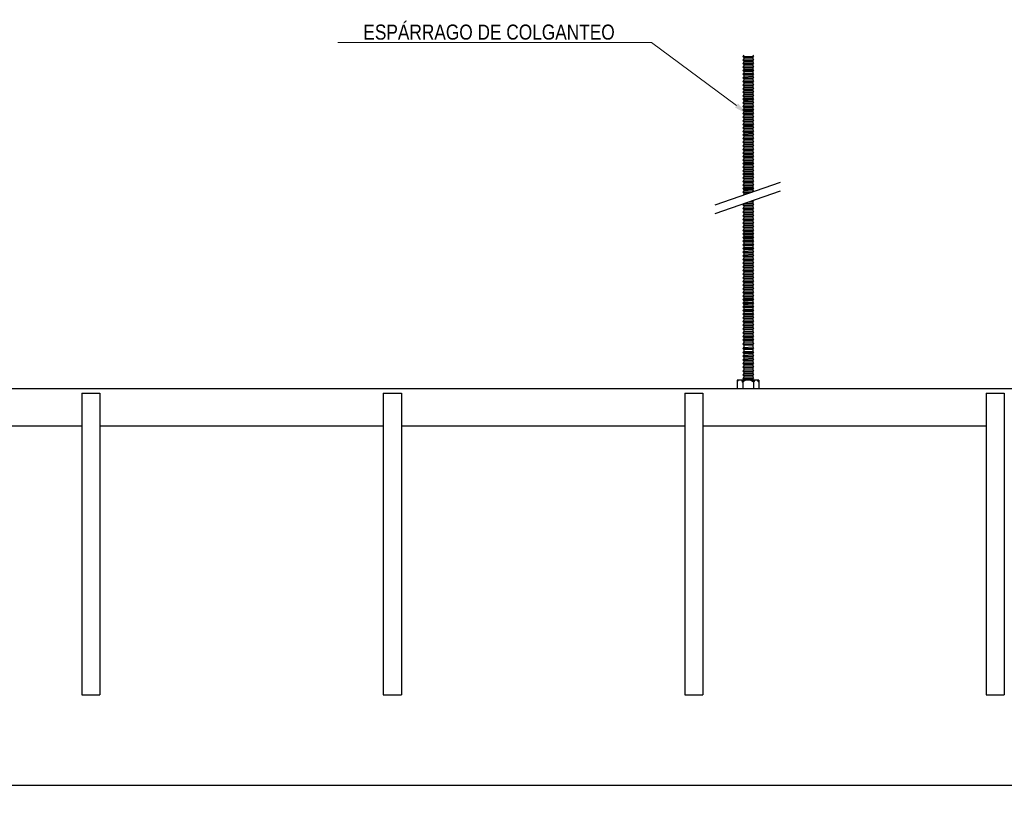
# Model space of a CAD drawing. Header units: millimetres. Extents: x 2538 to 24562, y 4449 to 23795.
# Tile 182 of 256: x 18979 to 19633, y 9377 to 9897. Entities that reach past the tile are written whole.
import ezdxf
from ezdxf import colors
from ezdxf.entities.mleader import LeaderData, LeaderLine
from ezdxf.math import Vec2, Vec3

# ---------------------------------------------------------------- set-up
doc = ezdxf.new("R2010")
doc.units = ezdxf.units.MM
doc.header["$PDMODE"] = 3
doc.linetypes.add('HIDDEN', pattern=[0.375, 0.25, -0.125])
doc.layers.add('_HD_tornillo', color=30, linetype='Continuous')
doc.layers.add('HD021_Text', color=2, linetype='Continuous', lineweight=9)
doc.layers.add('Make2D$Visible$Curves', color=7, linetype='Continuous', true_color=0x000000)
doc.layers.add('MEDIDAS', color=1, linetype='Continuous', true_color=0xff0000)
doc.styles.add('Arial Narrow', font='ARIALN.TTF')
doc.dimstyles.new('HD_DIM', dxfattribs={"dimtxt": 8, "dimasz": 2, "dimexe": 1, "dimexo": 0, "dimgap": 2, "dimtad": 0, "dimdec": 0, "dimzin": 0, "dimdsep": 46, "dimtxsty": 'Standard', "dimcen": 0, "dimclrd": 256, "dimclre": 251, "dimclrt": 7, "dimadec": 0, "dimazin": 0, "dimtp": 0.05, "dimtm": 0.05, "dimtfac": 0.6, "dimtdec": 0, "dimtofl": 0, "dimtmove": 0, "dimatfit": 3, "dimfxl": 1, "dimtolj": 2, "dimtzin": 0, "dimarcsym": 0})

# ---------------------------------------------------------------- blocks, each defined once
blk = doc.blocks.new('*D81')
at = {"layer": 'Defpoints', "color": 0, "transparency": 16777216}
for p in [(18620.5, 9449.03), (21020.5, 9449.03), (21020.5, 9388.89)]:
    blk.add_point(p, dxfattribs=at)
at = {"layer": 'MEDIDAS', "color": 251, "linetype": 'HIDDEN', "lineweight": -2, "transparency": 16777216}
for p, q in [((18620.5, 9449.03), (18620.5, 9387.89)), ((21020.5, 9449.03), (21020.5, 9387.89))]:
    blk.add_line(p, q, dxfattribs=at)
at = {"layer": 'MEDIDAS', "lineweight": -2, "transparency": 16777216}
for p, q in [((18622.5, 9388.89), (19793.17, 9388.89)), ((21018.5, 9388.89), (19847.83, 9388.89))]:
    blk.add_line(p, q, dxfattribs=at)
at = {"layer": 'MEDIDAS', "transparency": 16777216}
for points in [[(18622.5, 9389.22), (18622.5, 9388.56), (18620.5, 9388.89)], [(21018.5, 9389.22), (21018.5, 9388.56), (21020.5, 9388.89)]]:
    blk.add_solid(points, dxfattribs=at)
at = {"layer": 'MEDIDAS', "color": 7, "transparency": 16777216, "insert": (19820.5, 9388.89), "char_height": 8, "attachment_point": 5}
blk.add_mtext('\\A2;2400 mm', dxfattribs=at)

msp = doc.modelspace()

# ---------------------------------------------------------------- linework, layer by layer
at = {"layer": '_HD_tornillo'}
for p, q in [((19459.67, 9873.29), (19459.07, 9872.47)), ((19459.07, 9872.47), (19466.17, 9872.64)), ((19459.07, 9872.47), (19459.67, 9871.79)), ((19459.67, 9870.91), (19459.07, 9870.09)), ((19459.07, 9870.09), (19466.17, 9870.26)), ((19459.07, 9870.09), (19459.67, 9869.41)), ((19459.67, 9871.79), (19465.66, 9872.02)), ((19459.67, 9871.79), (19459.67, 9870.91)), ((19459.67, 9870.91), (19465.66, 9871.14)), ((19465.66, 9872.02), (19466.17, 9872.64)), ((19465.66, 9872.02), (19465.66, 9871.14)), ((19465.66, 9869.64), (19466.17, 9870.26)), ((19465.67, 9873.53), (19466.17, 9872.64)), ((19465.67, 9871.14), (19466.17, 9870.26)), ((19459.67, 9868.62), (19459.07, 9867.81)), ((19459.07, 9867.81), (19466.17, 9867.98)), ((19459.07, 9867.81), (19459.67, 9867.13)), ((19459.67, 9866.27), (19459.07, 9865.45)), ((19459.07, 9865.45), (19466.17, 9865.62)), ((19459.07, 9865.45), (19459.67, 9864.77)), ((19459.67, 9863.9), (19459.07, 9863.08)), ((19459.67, 9869.41), (19465.66, 9869.64)), ((19459.67, 9869.41), (19459.67, 9868.62)), ((19459.67, 9868.62), (19465.66, 9868.86)), ((19459.67, 9867.13), (19465.66, 9867.36)), ((19459.67, 9867.13), (19459.67, 9866.27)), ((19459.67, 9866.27), (19465.66, 9866.5)), ((19459.67, 9864.77), (19465.66, 9865)), ((19459.67, 9864.77), (19459.67, 9863.9)), ((19459.67, 9863.9), (19465.66, 9864.13)), ((19465.66, 9869.64), (19465.66, 9868.86)), ((19465.66, 9867.36), (19466.17, 9867.98)), ((19465.66, 9867.36), (19465.66, 9866.5)), ((19465.66, 9865), (19466.17, 9865.62)), ((19465.66, 9865), (19465.66, 9864.13)), ((19465.67, 9868.86), (19466.17, 9867.98)), ((19465.67, 9866.5), (19466.17, 9865.62)), ((19465.67, 9864.14), (19466.17, 9863.25)), ((19459.07, 9863.08), (19466.17, 9863.25)), ((19459.07, 9863.08), (19459.67, 9862.4)), ((19459.67, 9861.49), (19459.07, 9860.67)), ((19459.07, 9860.67), (19466.17, 9860.84)), ((19459.07, 9860.67), (19459.67, 9859.99)), ((19459.67, 9859.07), (19459.07, 9858.26)), ((19459.07, 9858.26), (19466.17, 9858.43)), ((19459.07, 9858.26), (19459.67, 9857.58)), ((19459.67, 9862.4), (19465.66, 9862.63)), ((19459.67, 9862.4), (19459.67, 9861.49)), ((19459.67, 9861.49), (19465.66, 9861.72)), ((19459.67, 9859.99), (19465.66, 9860.22)), ((19459.67, 9859.99), (19459.67, 9859.07)), ((19459.67, 9859.07), (19465.66, 9859.31)), ((19459.67, 9857.58), (19465.66, 9857.81)), ((19459.67, 9857.58), (19459.67, 9856.66)), ((19459.67, 9856.66), (19465.66, 9856.9)), ((19465.66, 9862.63), (19466.17, 9863.25)), ((19465.66, 9862.63), (19465.66, 9861.72)), ((19465.66, 9860.22), (19466.17, 9860.84)), ((19465.66, 9860.22), (19465.66, 9859.31)), ((19465.66, 9857.81), (19466.17, 9858.43)), ((19465.66, 9857.81), (19465.66, 9856.9)), ((19465.67, 9861.72), (19466.17, 9860.84)), ((19465.67, 9859.31), (19466.17, 9858.43)), ((19465.67, 9856.9), (19466.17, 9856.02)), ((19459.67, 9856.66), (19459.07, 9855.85)), ((19459.07, 9855.85), (19466.17, 9856.02)), ((19459.07, 9855.85), (19459.67, 9855.17)), ((19459.67, 9854.25), (19459.07, 9853.43)), ((19459.07, 9853.43), (19466.17, 9853.6)), ((19459.07, 9853.43), (19459.67, 9852.75)), ((19459.67, 9851.87), (19459.07, 9851.05)), ((19459.07, 9851.05), (19466.17, 9851.22)), ((19459.07, 9851.05), (19459.67, 9850.37)), ((19459.67, 9855.17), (19465.66, 9855.4)), ((19459.67, 9855.17), (19459.67, 9854.25)), ((19459.67, 9854.25), (19465.66, 9854.48)), ((19459.67, 9852.75), (19465.66, 9852.99)), ((19459.67, 9852.75), (19459.67, 9851.87)), ((19459.67, 9851.87), (19465.66, 9852.1)), ((19459.67, 9850.37), (19465.66, 9850.6)), ((19459.67, 9850.37), (19459.67, 9849.59)), ((19465.66, 9855.4), (19466.17, 9856.02)), ((19465.66, 9855.4), (19465.66, 9854.48)), ((19465.66, 9852.99), (19466.17, 9853.6)), ((19465.66, 9852.99), (19465.66, 9852.1)), ((19465.66, 9850.6), (19466.17, 9851.22)), ((19465.66, 9850.6), (19465.66, 9849.82)), ((19465.67, 9854.49), (19466.17, 9853.6)), ((19465.67, 9852.11), (19466.17, 9851.22)), ((19459.67, 9849.59), (19459.07, 9848.77)), ((19459.07, 9848.77), (19466.17, 9848.94)), ((19459.07, 9848.77), (19459.67, 9848.09)), ((19459.67, 9847.23), (19459.07, 9846.41)), ((19459.07, 9846.41), (19466.17, 9846.58)), ((19459.07, 9846.41), (19459.67, 9845.73)), ((19459.67, 9844.86), (19459.07, 9844.04)), ((19459.07, 9844.04), (19466.17, 9844.21)), ((19459.07, 9844.04), (19459.67, 9843.36)), ((19459.67, 9849.59), (19465.66, 9849.82)), ((19459.67, 9848.09), (19465.66, 9848.32)), ((19459.67, 9848.09), (19459.67, 9847.23)), ((19459.67, 9847.23), (19465.66, 9847.46)), ((19459.67, 9845.73), (19465.66, 9845.96)), ((19459.67, 9845.73), (19459.67, 9844.86)), ((19459.67, 9844.86), (19465.66, 9845.09)), ((19465.66, 9848.32), (19466.17, 9848.94)), ((19465.66, 9848.32), (19465.66, 9847.46)), ((19465.66, 9845.96), (19466.17, 9846.58)), ((19465.66, 9845.96), (19465.66, 9845.09)), ((19465.66, 9843.6), (19466.17, 9844.21)), ((19465.67, 9849.82), (19466.17, 9848.94)), ((19465.67, 9847.47), (19466.17, 9846.58)), ((19465.67, 9845.1), (19466.17, 9844.21)), ((19459.67, 9842.59), (19459.07, 9841.78)), ((19459.07, 9841.78), (19466.17, 9841.95)), ((19459.07, 9841.78), (19459.67, 9841.1)), ((19459.67, 9840.06), (19459.07, 9839.24)), ((19459.07, 9839.24), (19466.17, 9839.41)), ((19459.07, 9839.24), (19459.67, 9838.56)), ((19459.67, 9837.77), (19459.07, 9836.96)), ((19459.07, 9836.96), (19466.17, 9837.13)), ((19459.67, 9843.36), (19465.66, 9843.6)), ((19459.67, 9843.36), (19459.67, 9842.59)), ((19459.67, 9842.59), (19465.66, 9842.83)), ((19459.67, 9841.1), (19465.66, 9841.33)), ((19459.67, 9841.1), (19459.67, 9840.06)), ((19459.67, 9840.06), (19465.66, 9840.29)), ((19459.67, 9838.56), (19465.66, 9838.79)), ((19459.67, 9838.56), (19459.67, 9837.77)), ((19459.67, 9837.77), (19465.66, 9838.01)), ((19465.66, 9843.6), (19465.66, 9842.83)), ((19465.66, 9841.33), (19466.17, 9841.95)), ((19465.66, 9841.33), (19465.66, 9840.29)), ((19465.66, 9838.79), (19466.17, 9839.41)), ((19465.66, 9838.79), (19465.66, 9838.01)), ((19465.66, 9836.51), (19466.17, 9837.13)), ((19465.67, 9842.83), (19466.17, 9841.95)), ((19465.67, 9840.29), (19466.17, 9839.41)), ((19465.67, 9838.01), (19466.17, 9837.13)), ((19459.07, 9836.96), (19459.67, 9836.28)), ((19459.67, 9835.42), (19459.07, 9834.6)), ((19459.07, 9834.6), (19466.17, 9834.77)), ((19459.07, 9834.6), (19459.67, 9833.92)), ((19459.67, 9833.05), (19459.07, 9832.23)), ((19459.07, 9832.23), (19466.17, 9832.4)), ((19459.07, 9832.23), (19459.67, 9831.55)), ((19459.67, 9830.64), (19459.07, 9829.82)), ((19459.67, 9836.28), (19465.66, 9836.51)), ((19459.67, 9836.28), (19459.67, 9835.42)), ((19459.67, 9835.42), (19465.66, 9835.65)), ((19459.67, 9833.92), (19465.66, 9834.15)), ((19459.67, 9833.92), (19459.67, 9833.05)), ((19459.67, 9833.05), (19465.66, 9833.28)), ((19459.67, 9831.55), (19465.66, 9831.78)), ((19459.67, 9831.55), (19459.67, 9830.64)), ((19459.67, 9830.64), (19465.66, 9830.87)), ((19465.66, 9836.51), (19465.66, 9835.65)), ((19465.66, 9834.15), (19466.17, 9834.77)), ((19465.66, 9834.15), (19465.66, 9833.28)), ((19465.66, 9831.78), (19466.17, 9832.4)), ((19465.66, 9831.78), (19465.66, 9830.87)), ((19465.67, 9835.65), (19466.17, 9834.77)), ((19465.67, 9833.28), (19466.17, 9832.4)), ((19465.67, 9830.87), (19466.17, 9829.99)), ((19459.07, 9829.82), (19466.17, 9829.99)), ((19459.07, 9829.82), (19459.67, 9829.14)), ((19459.67, 9828.25), (19459.07, 9827.44)), ((19459.07, 9827.44), (19466.17, 9827.61)), ((19459.07, 9827.44), (19459.67, 9826.76)), ((19459.67, 9825.97), (19459.07, 9825.15)), ((19459.07, 9825.15), (19466.17, 9825.32)), ((19459.07, 9825.15), (19459.67, 9824.47)), ((19459.67, 9829.14), (19465.66, 9829.37)), ((19459.67, 9829.14), (19459.67, 9828.25)), ((19459.67, 9828.25), (19465.66, 9828.49)), ((19459.67, 9826.76), (19465.66, 9826.99)), ((19459.67, 9826.76), (19459.67, 9825.97)), ((19459.67, 9825.97), (19465.66, 9826.2)), ((19459.67, 9824.47), (19465.66, 9824.71)), ((19459.67, 9824.47), (19459.67, 9823.61)), ((19465.66, 9829.37), (19466.17, 9829.99)), ((19465.66, 9829.37), (19465.66, 9828.49)), ((19465.66, 9826.99), (19466.17, 9827.61)), ((19465.66, 9826.99), (19465.66, 9826.2)), ((19465.66, 9824.71), (19466.17, 9825.32)), ((19465.66, 9824.71), (19465.66, 9823.85)), ((19465.67, 9828.49), (19466.17, 9827.61)), ((19465.67, 9826.21), (19466.17, 9825.32)), ((19459.67, 9823.61), (19459.07, 9822.8)), ((19459.07, 9822.8), (19466.17, 9822.97)), ((19459.07, 9822.8), (19459.67, 9822.12)), ((19459.67, 9821.25), (19459.07, 9820.43)), ((19459.07, 9820.43), (19466.17, 9820.6)), ((19459.07, 9820.43), (19459.67, 9819.75)), ((19459.67, 9818.83), (19459.07, 9818.02)), ((19459.07, 9818.02), (19466.17, 9818.19)), ((19459.07, 9818.02), (19459.67, 9817.34)), ((19459.67, 9823.61), (19465.66, 9823.85)), ((19459.67, 9822.12), (19465.66, 9822.35)), ((19459.67, 9822.12), (19459.67, 9821.25)), ((19459.67, 9821.25), (19465.66, 9821.48)), ((19459.67, 9819.75), (19465.66, 9819.98)), ((19459.67, 9819.75), (19459.67, 9818.83)), ((19459.67, 9818.83), (19465.66, 9819.07)), ((19459.67, 9817.34), (19465.66, 9817.57)), ((19465.66, 9822.35), (19466.17, 9822.97)), ((19465.66, 9822.35), (19465.66, 9821.48)), ((19465.66, 9819.98), (19466.17, 9820.6)), ((19465.66, 9819.98), (19465.66, 9819.07)), ((19465.66, 9817.57), (19466.17, 9818.19)), ((19465.66, 9817.57), (19465.66, 9816.65)), ((19465.67, 9823.85), (19466.17, 9822.97)), ((19465.67, 9821.48), (19466.17, 9820.6)), ((19465.67, 9819.07), (19466.17, 9818.19)), ((19459.67, 9816.42), (19459.07, 9815.61)), ((19459.07, 9815.61), (19466.17, 9815.77)), ((19459.07, 9815.61), (19459.67, 9814.92)), ((19459.67, 9814.01), (19459.07, 9813.19)), ((19459.07, 9813.19), (19466.17, 9813.36)), ((19459.07, 9813.19), (19459.67, 9812.51)), ((19459.67, 9811.6), (19459.07, 9810.78)), ((19459.67, 9817.34), (19459.67, 9816.42)), ((19459.67, 9816.42), (19465.66, 9816.65)), ((19459.67, 9814.92), (19465.66, 9815.16)), ((19459.67, 9814.92), (19459.67, 9814.01)), ((19459.67, 9814.01), (19465.66, 9814.24)), ((19459.67, 9812.51), (19465.66, 9812.75)), ((19459.67, 9812.51), (19459.67, 9811.6)), ((19459.67, 9811.6), (19465.66, 9811.83)), ((19465.66, 9815.16), (19466.17, 9815.77)), ((19465.66, 9815.16), (19465.66, 9814.24)), ((19465.66, 9812.75), (19466.17, 9813.36)), ((19465.66, 9812.75), (19465.66, 9811.83)), ((19465.67, 9816.66), (19466.17, 9815.77)), ((19465.67, 9814.25), (19466.17, 9813.36)), ((19465.67, 9811.84), (19466.17, 9810.95)), ((19459.07, 9810.78), (19466.17, 9810.95)), ((19459.07, 9810.78), (19459.67, 9810.1)), ((19459.67, 9809.22), (19459.07, 9808.4)), ((19459.07, 9808.4), (19466.17, 9808.57)), ((19459.07, 9808.4), (19459.67, 9807.72)), ((19459.67, 9806.93), (19459.07, 9806.12)), ((19459.07, 9806.12), (19466.17, 9806.29)), ((19459.07, 9806.12), (19459.67, 9805.44)), ((19459.67, 9804.57), (19459.07, 9803.76)), ((19459.67, 9810.1), (19465.66, 9810.33)), ((19459.67, 9810.1), (19459.67, 9809.22)), ((19459.67, 9809.22), (19465.66, 9809.45)), ((19459.67, 9807.72), (19465.66, 9807.95)), ((19459.67, 9807.72), (19459.67, 9806.93)), ((19459.67, 9806.93), (19465.66, 9807.17)), ((19459.67, 9805.44), (19465.66, 9805.67)), ((19459.67, 9805.44), (19459.67, 9804.57)), ((19459.67, 9804.57), (19465.66, 9804.81)), ((19465.66, 9810.33), (19466.17, 9810.95)), ((19465.66, 9810.33), (19465.66, 9809.45)), ((19465.66, 9807.95), (19466.17, 9808.57)), ((19465.66, 9807.95), (19465.66, 9807.17)), ((19465.66, 9805.67), (19466.17, 9806.29)), ((19465.66, 9805.67), (19465.66, 9804.81)), ((19465.67, 9809.45), (19466.17, 9808.57)), ((19465.67, 9807.17), (19466.17, 9806.29)), ((19465.67, 9804.81), (19466.17, 9803.93)), ((19459.07, 9803.76), (19466.17, 9803.93)), ((19459.07, 9803.76), (19459.67, 9803.08)), ((19459.67, 9802.21), (19459.07, 9801.39)), ((19459.07, 9801.39), (19466.17, 9801.56)), ((19459.07, 9801.39), (19459.67, 9800.71)), ((19459.67, 9799.94), (19459.07, 9799.12)), ((19459.07, 9799.12), (19466.17, 9799.29)), ((19459.07, 9799.12), (19459.67, 9798.44)), ((19459.67, 9803.08), (19465.66, 9803.31)), ((19459.67, 9803.08), (19459.67, 9802.21)), ((19459.67, 9802.21), (19465.66, 9802.44)), ((19459.67, 9800.71), (19465.66, 9800.94)), ((19459.67, 9800.71), (19459.67, 9799.94)), ((19459.67, 9799.94), (19465.66, 9800.17)), ((19459.67, 9798.44), (19465.66, 9798.68)), ((19459.67, 9798.44), (19459.67, 9797.4)), ((19465.66, 9803.31), (19466.17, 9803.93)), ((19465.66, 9803.31), (19465.66, 9802.44)), ((19465.66, 9800.94), (19466.17, 9801.56)), ((19465.66, 9800.94), (19465.66, 9800.17)), ((19465.66, 9798.68), (19466.17, 9799.29)), ((19465.66, 9798.68), (19465.66, 9797.64)), ((19465.67, 9802.44), (19466.17, 9801.56)), ((19465.67, 9800.18), (19466.17, 9799.29)), ((19459.67, 9797.4), (19459.07, 9796.59)), ((19459.07, 9796.59), (19466.17, 9796.76)), ((19459.07, 9796.59), (19459.67, 9795.91)), ((19459.67, 9795.12), (19459.07, 9794.3)), ((19459.07, 9794.3), (19466.17, 9794.47)), ((19459.07, 9794.3), (19459.67, 9793.62)), ((19459.67, 9792.76), (19459.07, 9791.95)), ((19459.07, 9791.95), (19466.17, 9792.11)), ((19459.07, 9791.95), (19459.67, 9791.26)), ((19459.67, 9797.4), (19465.66, 9797.64)), ((19459.67, 9795.91), (19465.66, 9796.14)), ((19459.67, 9795.91), (19459.67, 9795.12)), ((19459.67, 9795.12), (19465.66, 9795.35)), ((19459.67, 9793.62), (19465.66, 9793.86)), ((19459.67, 9793.62), (19459.67, 9792.76)), ((19459.67, 9792.76), (19465.66, 9793)), ((19459.67, 9791.26), (19465.66, 9791.5)), ((19465.66, 9796.14), (19466.17, 9796.76)), ((19465.66, 9796.14), (19465.66, 9795.35)), ((19465.66, 9793.86), (19466.17, 9794.47)), ((19465.66, 9793.86), (19465.66, 9793)), ((19465.66, 9791.5), (19466.17, 9792.11)), ((19465.66, 9791.5), (19465.66, 9790.63)), ((19465.67, 9797.64), (19466.17, 9796.76)), ((19465.67, 9795.36), (19466.17, 9794.47)), ((19465.67, 9793), (19466.17, 9792.11)), ((19440.61, 9774.01), (19484.13, 9789.01)), ((19459.67, 9790.39), (19459.07, 9789.58)), ((19459.07, 9789.58), (19466.17, 9789.75)), ((19459.07, 9789.58), (19459.67, 9788.9)), ((19459.67, 9787.98), (19459.07, 9787.17)), ((19459.07, 9787.17), (19466.17, 9787.34)), ((19459.07, 9787.17), (19459.67, 9786.49)), ((19459.67, 9785.6), (19459.07, 9784.78)), ((19459.07, 9784.78), (19466.17, 9784.95)), ((19459.67, 9791.26), (19459.67, 9790.39)), ((19459.67, 9790.39), (19465.66, 9790.63)), ((19459.67, 9788.9), (19465.66, 9789.13)), ((19459.67, 9788.9), (19459.67, 9787.98)), ((19459.67, 9787.98), (19465.66, 9788.22)), ((19459.67, 9786.49), (19465.66, 9786.72)), ((19459.67, 9786.49), (19459.67, 9785.6)), ((19459.67, 9785.6), (19465.66, 9785.83)), ((19465.66, 9789.13), (19466.17, 9789.75)), ((19465.66, 9789.13), (19465.66, 9788.22)), ((19465.66, 9786.72), (19466.17, 9787.34)), ((19465.66, 9786.72), (19465.66, 9785.83)), ((19465.66, 9784.34), (19466.17, 9784.95)), ((19465.67, 9790.63), (19466.17, 9789.75)), ((19465.67, 9788.22), (19466.17, 9787.34)), ((19465.67, 9785.84), (19466.17, 9784.95)), ((19440.61, 9768.34), (19484.13, 9783.34)), ((19459.07, 9784.78), (19459.67, 9784.1)), ((19459.67, 9783.32), (19459.07, 9782.5)), ((19459.07, 9782.5), (19465.69, 9782.66)), ((19459.07, 9782.5), (19459.67, 9781.82)), ((19459.67, 9780.96), (19459.3, 9780.45)), ((19459.67, 9784.1), (19465.66, 9784.34)), ((19459.67, 9784.1), (19459.67, 9783.32)), ((19459.67, 9783.32), (19465.66, 9783.55)), ((19459.67, 9781.82), (19463.72, 9781.98)), ((19459.67, 9781.82), (19459.67, 9780.96)), ((19459.67, 9780.96), (19460.9, 9781.01)), ((19465.66, 9784.34), (19465.66, 9783.55)), ((19465.67, 9783.56), (19466.1, 9782.8)), ((19459.64, 9774.88), (19459.04, 9774.06)), ((19459.04, 9774.06), (19466.13, 9774.23)), ((19459.04, 9774.06), (19459.64, 9773.38)), ((19459.65, 9772.45), (19459.04, 9771.63)), ((19459.64, 9774.88), (19465.63, 9775.11)), ((19459.64, 9773.38), (19465.63, 9773.62)), ((19459.64, 9773.38), (19459.64, 9772.45)), ((19459.65, 9772.45), (19465.64, 9772.68)), ((19462.75, 9775.97), (19465.61, 9776.04)), ((19464.63, 9776.62), (19466.12, 9776.66)), ((19465.61, 9776.04), (19466.12, 9776.66)), ((19465.61, 9776.04), (19465.61, 9775.11)), ((19465.63, 9773.62), (19466.13, 9774.23)), ((19465.63, 9773.62), (19465.63, 9772.68)), ((19465.64, 9775.12), (19466.13, 9774.23)), ((19465.65, 9772.69), (19466.14, 9771.8)), ((19465.89, 9777.06), (19466.12, 9776.66)), ((19459.04, 9771.63), (19466.14, 9771.8)), ((19459.04, 9771.63), (19459.65, 9770.95)), ((19459.65, 9770.02), (19459.04, 9769.2)), ((19459.04, 9769.2), (19466.14, 9769.37)), ((19459.04, 9769.2), (19459.65, 9768.52)), ((19459.65, 9767.6), (19459.04, 9766.79)), ((19459.04, 9766.79), (19466.14, 9766.96)), ((19459.04, 9766.79), (19459.65, 9766.11)), ((19459.65, 9770.95), (19465.64, 9771.18)), ((19459.65, 9770.95), (19459.65, 9770.02)), ((19459.65, 9770.02), (19465.64, 9770.25)), ((19459.65, 9768.52), (19465.64, 9768.75)), ((19459.65, 9768.52), (19459.65, 9767.6)), ((19459.65, 9767.6), (19465.64, 9767.84)), ((19459.65, 9766.11), (19465.64, 9766.34)), ((19459.65, 9766.11), (19459.65, 9765.19)), ((19459.65, 9765.19), (19465.64, 9765.42)), ((19465.64, 9771.18), (19466.14, 9771.8)), ((19465.64, 9771.18), (19465.64, 9770.25)), ((19465.64, 9768.75), (19466.14, 9769.37)), ((19465.64, 9768.75), (19465.64, 9767.84)), ((19465.64, 9766.34), (19466.14, 9766.96)), ((19465.64, 9766.34), (19465.64, 9765.42)), ((19465.65, 9770.25), (19466.14, 9769.37)), ((19465.65, 9767.84), (19466.14, 9766.96)), ((19465.65, 9765.43), (19466.14, 9764.54)), ((19459.65, 9765.19), (19459.04, 9764.38)), ((19459.04, 9764.38), (19466.14, 9764.54)), ((19459.04, 9764.38), (19459.65, 9763.69)), ((19459.65, 9762.76), (19459.04, 9761.94)), ((19459.04, 9761.94), (19466.14, 9762.11)), ((19459.04, 9761.94), (19459.65, 9761.26)), ((19459.65, 9760.35), (19459.04, 9759.53)), ((19459.04, 9759.53), (19466.14, 9759.7)), ((19459.04, 9759.53), (19459.65, 9758.85)), ((19459.65, 9763.69), (19465.64, 9763.93)), ((19459.65, 9763.69), (19459.65, 9762.76)), ((19459.65, 9762.76), (19465.64, 9762.99)), ((19459.65, 9761.26), (19465.64, 9761.49)), ((19459.65, 9761.26), (19459.65, 9760.35)), ((19459.65, 9760.35), (19465.64, 9760.58)), ((19459.65, 9758.85), (19465.64, 9759.08)), ((19459.65, 9758.85), (19459.65, 9757.91)), ((19465.64, 9763.93), (19466.14, 9764.54)), ((19465.64, 9763.93), (19465.64, 9762.99)), ((19465.64, 9761.49), (19466.14, 9762.11)), ((19465.64, 9761.49), (19465.64, 9760.58)), ((19465.64, 9759.08), (19466.14, 9759.7)), ((19465.64, 9759.08), (19465.64, 9758.15)), ((19465.65, 9762.99), (19466.14, 9762.11)), ((19465.65, 9760.58), (19466.14, 9759.7)), ((19459.65, 9757.91), (19459.04, 9757.1)), ((19459.04, 9757.1), (19466.14, 9757.26)), ((19459.04, 9757.1), (19459.65, 9756.41)), ((19459.66, 9755.51), (19459.06, 9754.69)), ((19459.06, 9754.69), (19466.16, 9754.86)), ((19459.06, 9754.69), (19459.66, 9754.01)), ((19459.66, 9753.07), (19459.06, 9752.26)), ((19459.06, 9752.26), (19466.16, 9752.43)), ((19459.06, 9752.26), (19459.66, 9751.58)), ((19459.65, 9757.91), (19465.64, 9758.15)), ((19459.65, 9756.41), (19465.64, 9756.65)), ((19459.65, 9756.41), (19459.65, 9755.5)), ((19459.66, 9755.51), (19465.65, 9755.74)), ((19459.66, 9754.01), (19465.65, 9754.24)), ((19459.66, 9754.01), (19459.66, 9753.07)), ((19459.66, 9753.07), (19465.65, 9753.31)), ((19465.64, 9756.65), (19466.14, 9757.26)), ((19465.64, 9756.65), (19465.64, 9755.73)), ((19465.65, 9758.15), (19466.14, 9757.26)), ((19465.65, 9754.24), (19466.16, 9754.86)), ((19465.65, 9754.24), (19465.65, 9753.31)), ((19465.65, 9751.81), (19466.16, 9752.43)), ((19465.66, 9755.74), (19466.16, 9754.86)), ((19465.66, 9753.31), (19466.16, 9752.43)), ((19459.66, 9750.66), (19459.06, 9749.85)), ((19459.06, 9749.85), (19466.16, 9750.01)), ((19459.06, 9749.85), (19459.66, 9749.16)), ((19459.66, 9748.25), (19459.06, 9747.43)), ((19459.06, 9747.43), (19466.16, 9747.6)), ((19459.06, 9747.43), (19459.66, 9746.75)), ((19459.66, 9745.82), (19459.06, 9745)), ((19459.66, 9751.58), (19465.65, 9751.81)), ((19459.66, 9751.58), (19459.66, 9750.66)), ((19459.66, 9750.66), (19465.65, 9750.9)), ((19459.66, 9749.16), (19465.65, 9749.4)), ((19459.66, 9749.16), (19459.66, 9748.25)), ((19459.66, 9748.25), (19465.65, 9748.48)), ((19459.66, 9746.75), (19465.65, 9746.99)), ((19459.66, 9746.75), (19459.66, 9745.82)), ((19459.66, 9745.82), (19465.65, 9746.05)), ((19465.65, 9751.81), (19465.65, 9750.9)), ((19465.65, 9749.4), (19466.16, 9750.01)), ((19465.65, 9749.4), (19465.65, 9748.48)), ((19465.65, 9746.99), (19466.16, 9747.6)), ((19465.65, 9746.99), (19465.65, 9746.05)), ((19465.66, 9750.9), (19466.16, 9750.01)), ((19465.66, 9748.49), (19466.16, 9747.6)), ((19465.66, 9746.05), (19466.16, 9745.17)), ((19459.06, 9745), (19466.16, 9745.17)), ((19459.06, 9745), (19459.66, 9744.32)), ((19459.66, 9743.4), (19459.06, 9742.59)), ((19459.06, 9742.59), (19466.16, 9742.76)), ((19459.06, 9742.59), (19459.66, 9741.91)), ((19459.66, 9740.97), (19459.06, 9740.15)), ((19459.06, 9740.15), (19466.16, 9740.32)), ((19459.06, 9740.15), (19459.66, 9739.47)), ((19459.66, 9744.32), (19465.65, 9744.55)), ((19459.66, 9744.32), (19459.66, 9743.4)), ((19459.66, 9743.4), (19465.65, 9743.64)), ((19459.66, 9741.91), (19465.65, 9742.14)), ((19459.66, 9741.91), (19459.66, 9740.97)), ((19459.66, 9740.97), (19465.65, 9741.2)), ((19459.66, 9739.47), (19465.65, 9739.71)), ((19459.66, 9739.47), (19459.66, 9738.56)), ((19465.65, 9744.55), (19466.16, 9745.17)), ((19465.65, 9744.55), (19465.65, 9743.64)), ((19465.65, 9742.14), (19466.16, 9742.76)), ((19465.65, 9742.14), (19465.65, 9741.2)), ((19465.65, 9739.71), (19466.16, 9740.32)), ((19465.65, 9739.71), (19465.65, 9738.79)), ((19465.66, 9743.64), (19466.16, 9742.76)), ((19465.66, 9741.21), (19466.16, 9740.32)), ((19459.67, 9738.56), (19459.07, 9737.75)), ((19459.07, 9737.75), (19466.17, 9737.91)), ((19459.07, 9737.75), (19459.67, 9737.06)), ((19459.67, 9736.13), (19459.07, 9735.31)), ((19459.07, 9735.31), (19466.17, 9735.48)), ((19459.07, 9735.31), (19459.67, 9734.63)), ((19459.67, 9733.72), (19459.07, 9732.9)), ((19459.07, 9732.9), (19466.17, 9733.07)), ((19459.07, 9732.9), (19459.67, 9732.22)), ((19459.67, 9738.56), (19465.66, 9738.8)), ((19459.67, 9737.06), (19465.66, 9737.3)), ((19459.67, 9737.06), (19459.67, 9736.13)), ((19459.67, 9736.13), (19465.66, 9736.36)), ((19459.67, 9734.63), (19465.66, 9734.86)), ((19459.67, 9734.63), (19459.67, 9733.72)), ((19459.67, 9733.72), (19465.66, 9733.95)), ((19465.66, 9737.3), (19466.17, 9737.91)), ((19465.66, 9737.3), (19465.66, 9736.36)), ((19465.66, 9734.86), (19466.17, 9735.48)), ((19465.66, 9734.86), (19465.66, 9733.95)), ((19465.66, 9732.45), (19466.17, 9733.07)), ((19465.67, 9738.8), (19466.17, 9737.91)), ((19465.67, 9736.37), (19466.17, 9735.48)), ((19465.67, 9733.95), (19466.17, 9733.07)), ((19459.67, 9731.3), (19459.07, 9730.49)), ((19459.07, 9730.49), (19466.17, 9730.66)), ((19459.07, 9730.49), (19459.67, 9729.81)), ((19459.67, 9728.87), (19459.07, 9728.05)), ((19459.07, 9728.05), (19466.17, 9728.22)), ((19459.07, 9728.05), (19459.67, 9727.37)), ((19459.67, 9726.46), (19459.07, 9725.64)), ((19459.67, 9732.22), (19465.66, 9732.45)), ((19459.67, 9732.22), (19459.67, 9731.3)), ((19459.67, 9731.3), (19465.66, 9731.54)), ((19459.67, 9729.81), (19465.66, 9730.04)), ((19459.67, 9729.81), (19459.67, 9728.87)), ((19459.67, 9728.87), (19465.66, 9729.1)), ((19459.67, 9727.37), (19465.66, 9727.61)), ((19459.67, 9727.37), (19459.67, 9726.46)), ((19459.67, 9726.46), (19465.66, 9726.69)), ((19465.66, 9732.45), (19465.66, 9731.54)), ((19465.66, 9730.04), (19466.17, 9730.66)), ((19465.66, 9730.04), (19465.66, 9729.1)), ((19465.66, 9727.61), (19466.17, 9728.22)), ((19465.66, 9727.61), (19465.66, 9726.69)), ((19465.67, 9731.54), (19466.17, 9730.66)), ((19465.67, 9729.11), (19466.17, 9728.22)), ((19465.67, 9726.7), (19466.17, 9725.81)), ((19459.07, 9725.64), (19466.17, 9725.81)), ((19459.07, 9725.64), (19459.67, 9724.96)), ((19459.67, 9724.03), (19459.07, 9723.21)), ((19459.07, 9723.21), (19466.17, 9723.38)), ((19459.07, 9723.21), (19459.67, 9722.53)), ((19459.67, 9721.61), (19459.07, 9720.8)), ((19459.07, 9720.8), (19466.17, 9720.97)), ((19459.07, 9720.8), (19459.67, 9720.12)), ((19459.67, 9724.96), (19465.66, 9725.19)), ((19459.67, 9724.96), (19459.67, 9724.03)), ((19459.67, 9724.03), (19465.66, 9724.26)), ((19459.67, 9722.53), (19465.66, 9722.76)), ((19459.67, 9722.53), (19459.67, 9721.61)), ((19459.67, 9721.61), (19465.66, 9721.85)), ((19459.67, 9720.12), (19465.66, 9720.35)), ((19459.67, 9720.12), (19459.67, 9719.2)), ((19465.66, 9725.19), (19466.17, 9725.81)), ((19465.66, 9725.19), (19465.66, 9724.26)), ((19465.66, 9722.76), (19466.17, 9723.38)), ((19465.66, 9722.76), (19465.66, 9721.85)), ((19465.66, 9720.35), (19466.17, 9720.97)), ((19465.66, 9720.35), (19465.66, 9719.43)), ((19465.67, 9724.26), (19466.17, 9723.38)), ((19465.67, 9721.85), (19466.17, 9720.97)), ((19459.67, 9719.2), (19459.07, 9718.39)), ((19459.07, 9718.39), (19466.17, 9718.55)), ((19459.07, 9718.39), (19459.67, 9717.7)), ((19459.67, 9716.77), (19459.07, 9715.95)), ((19459.07, 9715.95), (19466.17, 9716.12)), ((19459.07, 9715.95), (19459.67, 9715.27)), ((19459.67, 9714.36), (19459.07, 9713.54)), ((19459.07, 9713.54), (19466.17, 9713.71)), ((19459.07, 9713.54), (19459.67, 9712.86)), ((19459.67, 9719.2), (19465.66, 9719.43)), ((19459.67, 9717.7), (19465.66, 9717.94)), ((19459.67, 9717.7), (19459.67, 9716.77)), ((19459.67, 9716.77), (19465.66, 9717)), ((19459.67, 9715.27), (19465.66, 9715.5)), ((19459.67, 9715.27), (19459.67, 9714.36)), ((19459.67, 9714.36), (19465.66, 9714.59)), ((19459.67, 9712.86), (19465.66, 9713.09)), ((19465.66, 9717.94), (19466.17, 9718.55)), ((19465.66, 9717.94), (19465.66, 9717)), ((19465.66, 9715.5), (19466.17, 9716.12)), ((19465.66, 9715.5), (19465.66, 9714.59)), ((19465.66, 9713.09), (19466.17, 9713.71)), ((19465.66, 9713.09), (19465.66, 9712.18)), ((19465.67, 9719.44), (19466.17, 9718.55)), ((19465.67, 9717), (19466.17, 9716.12)), ((19465.67, 9714.59), (19466.17, 9713.71)), ((19459.67, 9711.94), (19459.07, 9711.13)), ((19459.07, 9711.13), (19466.17, 9711.3)), ((19459.07, 9711.13), (19459.67, 9710.45)), ((19459.67, 9709.51), (19459.07, 9708.69)), ((19459.07, 9708.69), (19466.17, 9708.86)), ((19459.07, 9708.69), (19459.67, 9708.01)), ((19459.67, 9707.1), (19459.07, 9706.28)), ((19459.67, 9712.86), (19459.67, 9711.94)), ((19459.67, 9711.94), (19465.66, 9712.18)), ((19459.67, 9710.45), (19465.66, 9710.68)), ((19459.67, 9710.45), (19459.67, 9709.51)), ((19459.67, 9709.51), (19465.66, 9709.74)), ((19459.67, 9708.01), (19465.66, 9708.25)), ((19459.67, 9708.01), (19459.67, 9707.1)), ((19459.67, 9707.1), (19465.66, 9707.33)), ((19465.66, 9710.68), (19466.17, 9711.3)), ((19465.66, 9710.68), (19465.66, 9709.74)), ((19465.66, 9708.25), (19466.17, 9708.86)), ((19465.66, 9708.25), (19465.66, 9707.33)), ((19465.67, 9712.18), (19466.17, 9711.3)), ((19465.67, 9709.75), (19466.17, 9708.86)), ((19465.67, 9707.34), (19466.17, 9706.45)), ((19459.07, 9706.28), (19466.17, 9706.45)), ((19459.07, 9706.28), (19459.67, 9705.6)), ((19459.67, 9704.66), (19459.07, 9703.85)), ((19459.07, 9703.85), (19466.17, 9704.02)), ((19459.07, 9703.85), (19459.67, 9703.17)), ((19459.67, 9702.25), (19459.07, 9701.44)), ((19459.07, 9701.44), (19466.17, 9701.6)), ((19459.07, 9701.44), (19459.67, 9700.76)), ((19459.67, 9705.6), (19465.66, 9705.83)), ((19459.67, 9705.6), (19459.67, 9704.66)), ((19459.67, 9704.66), (19465.66, 9704.9)), ((19459.67, 9703.17), (19465.66, 9703.4)), ((19459.67, 9703.17), (19459.67, 9702.25)), ((19459.67, 9702.25), (19465.66, 9702.49)), ((19459.67, 9700.76), (19465.66, 9700.99)), ((19459.67, 9700.76), (19459.67, 9699.84)), ((19459.67, 9699.84), (19465.66, 9700.07)), ((19465.66, 9705.83), (19466.17, 9706.45)), ((19465.66, 9705.83), (19465.66, 9704.9)), ((19465.66, 9703.4), (19466.17, 9704.02)), ((19465.66, 9703.4), (19465.66, 9702.49)), ((19465.66, 9700.99), (19466.17, 9701.6)), ((19465.66, 9700.99), (19465.66, 9700.07)), ((19465.67, 9704.9), (19466.17, 9704.02)), ((19465.67, 9702.49), (19466.17, 9701.6)), ((19465.67, 9700.08), (19466.17, 9699.19)), ((19459.67, 9699.84), (19459.07, 9699.02)), ((19459.07, 9699.02), (19466.17, 9699.19)), ((19459.07, 9699.02), (19459.67, 9698.34)), ((19459.67, 9697.41), (19459.07, 9696.59)), ((19459.07, 9696.59), (19466.17, 9696.76)), ((19459.07, 9696.59), (19459.67, 9695.91)), ((19459.67, 9695), (19459.07, 9694.18)), ((19459.07, 9694.18), (19466.17, 9694.35)), ((19459.07, 9694.18), (19459.67, 9693.5)), ((19459.67, 9698.34), (19465.66, 9698.58)), ((19459.67, 9698.34), (19459.67, 9697.41)), ((19459.67, 9697.41), (19465.66, 9697.64)), ((19459.67, 9695.91), (19465.66, 9696.14)), ((19459.67, 9695.91), (19459.67, 9695)), ((19459.67, 9695), (19465.66, 9695.23)), ((19459.67, 9693.5), (19465.66, 9693.73)), ((19459.67, 9693.5), (19459.67, 9692.58)), ((19465.66, 9698.58), (19466.17, 9699.19)), ((19465.66, 9698.58), (19465.66, 9697.64)), ((19465.66, 9696.14), (19466.17, 9696.76)), ((19465.66, 9696.14), (19465.66, 9695.23)), ((19465.66, 9693.73), (19466.17, 9694.35)), ((19465.66, 9693.73), (19465.66, 9692.82)), ((19465.67, 9697.64), (19466.17, 9696.76)), ((19465.67, 9695.23), (19466.17, 9694.35)), ((19459.67, 9692.58), (19459.07, 9691.77)), ((19459.07, 9691.77), (19466.17, 9691.94)), ((19459.07, 9691.77), (19459.67, 9691.09)), ((19459.67, 9690.02), (19459.07, 9689.2)), ((19459.07, 9689.2), (19466.17, 9689.37)), ((19459.07, 9689.2), (19459.67, 9688.52)), ((19459.67, 9687.58), (19459.07, 9686.77)), ((19459.07, 9686.77), (19466.17, 9686.94)), ((19459.67, 9692.58), (19465.66, 9692.82)), ((19459.67, 9691.09), (19465.66, 9691.32)), ((19459.67, 9691.09), (19459.67, 9690.02)), ((19459.67, 9690.02), (19465.66, 9690.25)), ((19459.67, 9688.52), (19465.66, 9688.75)), ((19459.67, 9688.52), (19459.67, 9687.58)), ((19459.67, 9687.58), (19465.66, 9687.82)), ((19465.66, 9691.32), (19466.17, 9691.94)), ((19465.66, 9691.32), (19465.66, 9690.25)), ((19465.66, 9688.75), (19466.17, 9689.37)), ((19465.66, 9688.75), (19465.66, 9687.82)), ((19465.66, 9686.32), (19466.17, 9686.94)), ((19465.67, 9692.82), (19466.17, 9691.94)), ((19465.67, 9690.25), (19466.17, 9689.37)), ((19465.67, 9687.82), (19466.17, 9686.94)), ((19459.07, 9686.77), (19459.67, 9686.09)), ((19459.67, 9685.17), (19459.07, 9684.36)), ((19459.07, 9684.36), (19466.17, 9684.52)), ((19459.07, 9684.36), (19459.67, 9683.67)), ((19459.67, 9682.76), (19459.07, 9681.68)), ((19459.07, 9681.68), (19466.17, 9681.85)), ((19459.07, 9681.68), (19459.67, 9681)), ((19459.67, 9686.09), (19465.66, 9686.32)), ((19459.67, 9686.09), (19459.67, 9685.17)), ((19459.67, 9685.17), (19465.66, 9685.41)), ((19459.67, 9683.67), (19465.66, 9683.91)), ((19459.67, 9683.67), (19459.67, 9682.76)), ((19459.67, 9682.49), (19465.66, 9682.73)), ((19459.67, 9681), (19465.66, 9681.23)), ((19459.67, 9681), (19459.67, 9679.68)), ((19465.66, 9686.32), (19465.66, 9685.41)), ((19465.66, 9683.91), (19466.17, 9684.52)), ((19465.66, 9683.91), (19465.66, 9682.99)), ((19465.66, 9681.23), (19466.17, 9681.85)), ((19465.66, 9681.23), (19465.66, 9679.92)), ((19465.67, 9685.41), (19466.17, 9684.52)), ((19465.67, 9683), (19466.17, 9681.85)), ((19459.67, 9679.68), (19459.07, 9678.67)), ((19459.07, 9678.67), (19466.17, 9678.84)), ((19459.07, 9678.67), (19459.67, 9677.99)), ((19459.67, 9676.81), (19459.07, 9676)), ((19459.07, 9676), (19466.17, 9676.16)), ((19459.07, 9676), (19459.67, 9675.31)), ((19459.67, 9674.4), (19459.07, 9673.58)), ((19459.67, 9679.49), (19465.66, 9679.72)), ((19459.67, 9677.99), (19465.66, 9678.22)), ((19459.67, 9677.99), (19459.67, 9676.81)), ((19459.67, 9676.81), (19465.66, 9677.04)), ((19459.67, 9675.31), (19465.66, 9675.55)), ((19459.67, 9675.31), (19459.67, 9674.4)), ((19459.67, 9674.4), (19465.66, 9674.63)), ((19465.66, 9678.22), (19466.17, 9678.84)), ((19465.66, 9678.22), (19465.66, 9677.04)), ((19465.66, 9675.55), (19466.17, 9676.16)), ((19465.66, 9675.55), (19465.66, 9674.63)), ((19465.67, 9679.92), (19466.17, 9678.84)), ((19465.67, 9677.05), (19466.17, 9676.16)), ((19465.67, 9674.64), (19466.17, 9673.75)), ((19459.07, 9673.58), (19466.17, 9673.75)), ((19459.07, 9673.58), (19459.67, 9672.9)), ((19459.67, 9671.97), (19459.07, 9671.15)), ((19459.07, 9671.15), (19466.17, 9671.32)), ((19459.07, 9671.15), (19459.67, 9670.47)), ((19459.67, 9669.55), (19459.07, 9668.74)), ((19459.07, 9668.74), (19466.17, 9668.91)), ((19459.07, 9668.74), (19459.67, 9668.06)), ((19459.67, 9672.9), (19465.66, 9673.14)), ((19459.67, 9672.9), (19459.67, 9671.97)), ((19459.67, 9671.97), (19465.66, 9672.2)), ((19459.67, 9670.47), (19465.66, 9670.7)), ((19459.67, 9670.47), (19459.67, 9669.55)), ((19459.67, 9669.55), (19465.66, 9669.79)), ((19459.67, 9668.06), (19465.66, 9668.29)), ((19459.67, 9668.06), (19459.67, 9667.14)), ((19459.67, 9667.14), (19465.66, 9667.38)), ((19465.66, 9673.14), (19466.17, 9673.75)), ((19465.66, 9673.14), (19465.66, 9672.2)), ((19465.66, 9670.7), (19466.17, 9671.32)), ((19465.66, 9670.7), (19465.66, 9669.79)), ((19465.66, 9668.29), (19466.17, 9668.91)), ((19465.66, 9668.29), (19465.66, 9667.38)), ((19465.67, 9672.2), (19466.17, 9671.32)), ((19465.67, 9669.79), (19466.17, 9668.91)), ((19465.67, 9667.38), (19466.17, 9666.49)), ((19459.67, 9667.14), (19459.07, 9666.33)), ((19459.07, 9666.33), (19466.17, 9666.49)), ((19459.07, 9666.33), (19459.67, 9665.64)), ((19459.67, 9664.58), (19459.07, 9663.76)), ((19459.07, 9663.76), (19466.17, 9663.93)), ((19459.07, 9663.76), (19459.67, 9663.08)), ((19459.67, 9662.14), (19459.07, 9661.33)), ((19459.07, 9661.33), (19466.17, 9661.49)), ((19459.07, 9661.33), (19459.67, 9660.65)), ((19459.67, 9665.64), (19465.66, 9665.88)), ((19459.67, 9665.64), (19459.67, 9664.58)), ((19459.67, 9664.58), (19465.66, 9664.81)), ((19459.67, 9663.08), (19465.66, 9663.31)), ((19459.67, 9663.08), (19459.67, 9662.14)), ((19459.67, 9662.14), (19465.66, 9662.38)), ((19459.67, 9660.65), (19465.66, 9660.88)), ((19465.66, 9665.88), (19466.17, 9666.49)), ((19465.66, 9665.88), (19465.66, 9664.81)), ((19465.66, 9663.31), (19466.17, 9663.93)), ((19465.66, 9663.31), (19465.66, 9662.38)), ((19465.66, 9660.88), (19466.17, 9661.49)), ((19465.66, 9660.88), (19465.66, 9659.96)), ((19465.67, 9664.81), (19466.17, 9663.93)), ((19465.67, 9662.38), (19466.17, 9661.49)), ((19469.7, 9657.81), (19455.3, 9657.81)), ((19455.3, 9657.81), (19455.3, 9652.12)), ((19458.94, 9657.81), (19458.94, 9652.12)), ((19459.67, 9659.73), (19459.07, 9658.91)), ((19459.07, 9658.91), (19466.17, 9659.08)), ((19459.07, 9658.91), (19459.67, 9658.23)), ((19459.67, 9660.65), (19459.67, 9659.73)), ((19459.67, 9659.73), (19465.66, 9659.96)), ((19459.67, 9659.73), (19465.66, 9659.96)), ((19459.67, 9658.23), (19465.66, 9658.47)), ((19459.67, 9658.23), (19459.67, 9657.81)), ((19465.66, 9658.47), (19466.17, 9659.08)), ((19465.66, 9658.47), (19465.66, 9657.81)), ((19465.67, 9659.97), (19466.17, 9659.08)), ((19466.14, 9657.81), (19466.14, 9652.12)), ((19469.7, 9657.81), (19469.7, 9652.12)), ((19455.3, 9652.12), (19469.7, 9652.12))]:
    msp.add_line(p, q, dxfattribs=at)
for centre, radius, start, end in [((19457.12, 9655.95), 1.86, 12.33174, 167.66826), ((19462.54, 9652.64), 5.16, 45.77065, 134.22935), ((19467.92, 9655.99), 1.81, 11.15285, 168.84715)]:
    msp.add_arc(centre, radius, start, end, dxfattribs=at)
at = {"layer": 'Make2D$Visible$Curves', "color": 7, "lineweight": -3}
for points in [[(18620.5, 9652.12), (19820.5, 9652.12), (21020.5, 9652.12)], [(19020.5, 9649.03), (19020.5, 9549.03), (19020.5, 9449.03)], [(19020.5, 9649.03), (19026.5, 9649.03), (19032.5, 9649.03)], [(19032.5, 9649.03), (19032.5, 9549.03), (19032.5, 9449.03)], [(19220.5, 9649.03), (19220.5, 9549.03), (19220.5, 9449.03)], [(19220.5, 9649.03), (19226.5, 9649.03), (19232.5, 9649.03)], [(19232.5, 9649.03), (19232.5, 9549.03), (19232.5, 9449.03)], [(19420.5, 9649.03), (19420.5, 9549.03), (19420.5, 9449.03)], [(19420.5, 9649.03), (19426.5, 9649.03), (19432.5, 9649.03)], [(19432.5, 9649.03), (19432.5, 9549.03), (19432.5, 9449.03)], [(19620.5, 9649.03), (19620.5, 9549.03), (19620.5, 9449.03)], [(19620.5, 9649.03), (19626.5, 9649.03), (19632.5, 9649.03)], [(19632.5, 9649.03), (19632.5, 9549.03), (19632.5, 9449.03)], [(19020.5, 9627.12), (18926.5, 9627.12), (18832.5, 9627.12)], [(19220.5, 9627.12), (19126.5, 9627.12), (19032.5, 9627.12)], [(19420.5, 9627.12), (19326.5, 9627.12), (19232.5, 9627.12)], [(19620.5, 9627.12), (19526.5, 9627.12), (19432.5, 9627.12)], [(19020.5, 9449.03), (19026.5, 9449.03), (19032.5, 9449.03)], [(19220.5, 9449.03), (19226.5, 9449.03), (19232.5, 9449.03)], [(19420.5, 9449.03), (19426.5, 9449.03), (19432.5, 9449.03)], [(19620.5, 9449.03), (19626.5, 9449.03), (19632.5, 9449.03)]]:
    msp.add_open_spline(points, degree=2, dxfattribs=at)

# ---------------------------------------------------------------- dimensions: what is measured, and where the dimension line sits
at = {"layer": 'MEDIDAS'}
dim = msp.add_linear_dim(base=(21020.5, 9388.89), p1=(18620.5, 9449.03), p2=(21020.5, 9449.03), text='<> mm', dimstyle='HD_DIM', dxfattribs=at)
dim.commit()
dim.dimension.update_dxf_attribs({"geometry": '*D81', "text_midpoint": (19820.5, 9388.89)})

# ---------------------------------------------------------------- leaders
at = {"layer": 'HD021_Text'}
ml = msp.add_multileader_mtext('Standard', dxfattribs=at)
ml.set_content('ESPÁRRAGO DE COLGANTEO', color=5, style='Arial Narrow')
ml.set_leader_properties(color=5, linetype='ByLayer', lineweight=15)
ml.build(insert=Vec2(0, 0))
ml.multileader.update_dxf_attribs({"text_left_attachment_type": 6, "text_right_attachment_type": 6, "dogleg_length": 0.1, "arrow_head_size": 10, "scale": 5})
ctx = ml.context
ctx.base_point, ctx.scale, ctx.char_height, ctx.arrow_head_size, ctx.landing_gap_size, ctx.plane_origin = Vec3(19193.67, 9881.65), 5, 10, 10, 15, Vec3(19658.81, 9740.15)
ctx.left_attachment, ctx.right_attachment, ctx.text_align_type = 6, 6, 2
notes = []
notes.append((ctx, [(0, (1, 1, 0), (19398.34, 9881.65), (-1, 0), 9.29, [(1, [(19462.86, 9833.96)], 0, [])])]))
ctx.mtext.insert, ctx.mtext.alignment, ctx.mtext.flow_direction = Vec3(19374.04, 9893.65), 3, 5
ml = msp.add_multileader_mtext('Standard', dxfattribs=at)
ml.set_content('UNICANAL DE SUJECIÓN', color=5, style='Arial Narrow')
ml.set_leader_properties(color=5, linetype='ByLayer', lineweight=15)
ml.build(insert=Vec2(0, 0))
ml.multileader.update_dxf_attribs({"text_left_attachment_type": 6, "text_right_attachment_type": 6, "dogleg_length": 0.1, "arrow_head_size": 10, "scale": 5})
ctx = ml.context
ctx.base_point, ctx.scale, ctx.char_height, ctx.arrow_head_size, ctx.landing_gap_size, ctx.plane_origin = Vec3(19953.04, 9725.17), 5, 10, 10, 15, Vec3(19989.92, 9655.78)
ctx.left_attachment, ctx.right_attachment, ctx.text_align_type = 6, 6, 2
notes.append((ctx, [(1, (1, 1, 0), (19943.75, 9725.17), (1, 0), 9.29, [(1, [(19869.65, 9639.31)], 0, [])])]))
ctx.mtext.insert, ctx.mtext.width, ctx.mtext.alignment, ctx.mtext.flow_direction = Vec3(20104.31, 9737.17), 287.8579, 3, 5
ml = msp.add_multileader_mtext('Standard', dxfattribs=at)
ml.set_content('PLAFÓN STRATUS', color=5, style='Arial Narrow')
ml.set_leader_properties(color=5, linetype='ByLayer', lineweight=15)
ml.build(insert=Vec2(0, 0))
ml.multileader.update_dxf_attribs({"text_left_attachment_type": 6, "text_right_attachment_type": 6, "dogleg_length": 0.1, "arrow_head_size": 10, "scale": 5})
ctx = ml.context
ctx.base_point, ctx.scale, ctx.char_height, ctx.arrow_head_size, ctx.landing_gap_size, ctx.plane_origin = Vec3(20322.83, 9413.14), 5, 10, 10, 15, Vec3(20422.43, 9363.23)
ctx.left_attachment, ctx.right_attachment, ctx.text_align_type = 6, 6, 2
notes.append((ctx, [(1, (1, 1, 0), (20313.54, 9413.14), (1, 0), 9.29, [(1, [(20226.48, 9457.04)], 0, [])])]))
ctx.mtext.insert, ctx.mtext.width, ctx.mtext.alignment, ctx.mtext.flow_direction = Vec3(20438.83, 9425.14), 287.8579, 3, 5
for ctx, leaders in notes:
    for number, flags, end, landing, length, lines in leaders:
        leader = LeaderData()
        leader.index, (leader.has_last_leader_line, leader.has_dogleg_vector, leader.attachment_direction) = number, flags
        leader.last_leader_point, leader.dogleg_vector, leader.dogleg_length = Vec3(end), Vec3(landing), length
        for number, points, colour, breaks in lines:
            line = LeaderLine()
            line.index, line.vertices, line.color, line.breaks = number, Vec3.list(points), colors.encode_raw_color(colour), breaks
            leader.lines.append(line)
        ctx.leaders.append(leader)

doc.saveas('drawing.dxf')
